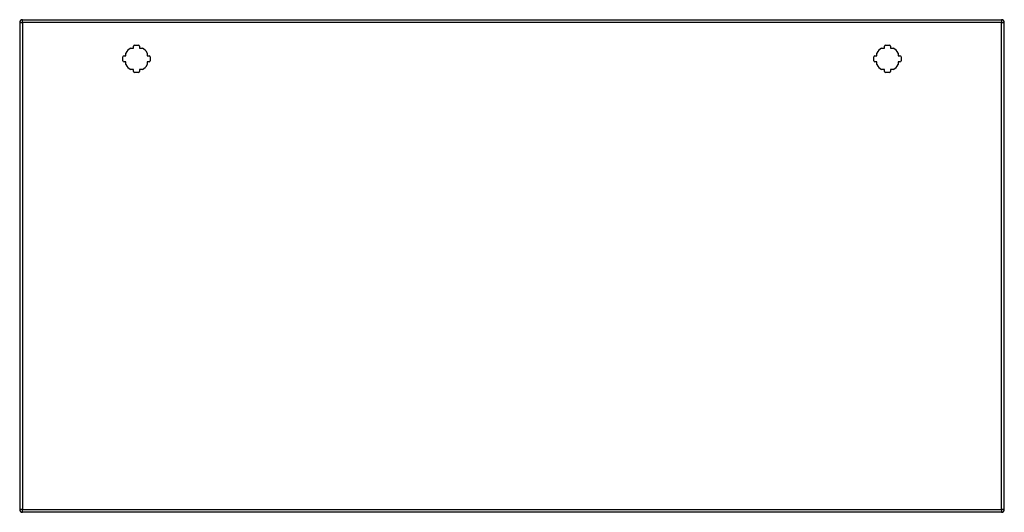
# Model space of a CAD drawing. Header units: inches. Extents: x 25.4 to 61.2, y 13.9 to 31.8.
import ezdxf

# ---------------------------------------------------------------- set-up
doc = ezdxf.new("R2010")
doc.units = ezdxf.units.IN
doc.header["$MEASUREMENT"] = 0
doc.layers.add('Visible Edges(ANSI)', color=7, linetype='Continuous', lineweight=25)
doc.layers.add('Visible Tangent Edges(ANSI)', color=7, linetype='Continuous', lineweight=25)

msp = doc.modelspace()

# ---------------------------------------------------------------- linework, layer by layer
at = {"layer": 'Visible Edges(ANSI)'}
for p, q in [((25.406, 31.695), (25.406, 13.975)), ((25.505, 31.794), (61.11, 31.794)), ((61.209, 13.975), (61.209, 31.695)), ((29.546, 30.759), (29.546, 30.825)), ((29.585, 30.865), (29.726, 30.865)), ((29.766, 30.825), (29.766, 30.759)), ((56.849, 30.759), (56.849, 30.825)), ((56.888, 30.865), (57.029, 30.865)), ((57.069, 30.825), (57.069, 30.759)), ((29.161, 30.299), (29.161, 30.44)), ((29.2, 30.48), (29.266, 30.48)), ((29.266, 30.48), (29.266, 30.58)), ((29.445, 30.759), (29.546, 30.759)), ((29.766, 30.759), (29.866, 30.759)), ((30.045, 30.58), (30.045, 30.48)), ((30.045, 30.48), (30.111, 30.48)), ((30.151, 30.44), (30.151, 30.299)), ((56.464, 30.299), (56.464, 30.44)), ((56.503, 30.48), (56.569, 30.48)), ((56.569, 30.48), (56.569, 30.58)), ((56.748, 30.759), (56.849, 30.759)), ((57.069, 30.759), (57.169, 30.759)), ((57.348, 30.58), (57.348, 30.48)), ((57.348, 30.48), (57.414, 30.48)), ((57.454, 30.44), (57.454, 30.299)), ((29.266, 30.26), (29.2, 30.26)), ((29.266, 30.159), (29.266, 30.26)), ((30.045, 30.26), (30.045, 30.159)), ((30.111, 30.26), (30.045, 30.26)), ((56.569, 30.26), (56.503, 30.26)), ((56.569, 30.159), (56.569, 30.26)), ((57.348, 30.26), (57.348, 30.159)), ((57.414, 30.26), (57.348, 30.26)), ((29.546, 29.98), (29.445, 29.98)), ((29.546, 29.914), (29.546, 29.98)), ((29.726, 29.875), (29.585, 29.875)), ((29.766, 29.98), (29.766, 29.914)), ((29.866, 29.98), (29.766, 29.98)), ((56.849, 29.98), (56.748, 29.98)), ((56.849, 29.914), (56.849, 29.98)), ((57.029, 29.875), (56.888, 29.875)), ((57.069, 29.98), (57.069, 29.914)), ((57.169, 29.98), (57.069, 29.98)), ((61.11, 13.876), (25.505, 13.876))]:
    msp.add_line(p, q, dxfattribs=at)
for centre, radius, start, end in [((25.505, 31.695), 0.099, 90, 180), ((61.11, 31.695), 0.099, 0, 90), ((29.585, 30.825), 0.0394, 90, 180), ((29.726, 30.825), 0.0394, 0, 90), ((56.888, 30.825), 0.0394, 90, 180), ((57.029, 30.825), 0.0394, 0, 90), ((29.2, 30.44), 0.0394, 90, 180), ((29.656, 30.37), 0.443, 118.3576, 151.6424), ((29.656, 30.37), 0.443, 28.3576, 61.6424), ((30.111, 30.44), 0.0394, 0, 90), ((56.503, 30.44), 0.0394, 90, 180), ((56.959, 30.37), 0.443, 118.3576, 151.6424), ((56.959, 30.37), 0.443, 28.3576, 61.6424), ((57.414, 30.44), 0.0394, 0, 90), ((29.2, 30.299), 0.0394, 180, 270), ((29.656, 30.37), 0.443, 208.3576, 241.6424), ((29.656, 30.37), 0.443, 298.3576, 331.6424), ((30.111, 30.299), 0.0394, 270, 0), ((56.503, 30.299), 0.0394, 180, 270), ((56.959, 30.37), 0.443, 208.3576, 241.6424), ((56.959, 30.37), 0.443, 298.3576, 331.6424), ((57.414, 30.299), 0.0394, 270, 0), ((29.585, 29.914), 0.0394, 180, 270), ((29.726, 29.914), 0.0394, 270, 0), ((56.888, 29.914), 0.0394, 180, 270), ((57.029, 29.914), 0.0394, 270, 0), ((25.505, 13.975), 0.099, 180, 270), ((61.11, 13.975), 0.099, 270, 0)]:
    msp.add_arc(centre, radius, start, end, dxfattribs=at)
at = {"layer": 'Visible Tangent Edges(ANSI)'}
for p, q in [((25.406, 31.695), (25.505, 31.695)), ((25.505, 31.695), (25.505, 31.794)), ((61.11, 31.695), (25.505, 31.695)), ((25.505, 31.695), (25.505, 13.975)), ((61.11, 31.794), (61.11, 31.695)), ((61.11, 31.695), (61.209, 31.695)), ((61.11, 13.975), (61.11, 31.695)), ((25.505, 13.975), (25.406, 13.975)), ((25.505, 13.876), (25.505, 13.975)), ((25.505, 13.975), (61.11, 13.975)), ((61.11, 13.975), (61.11, 13.876)), ((61.209, 13.975), (61.11, 13.975))]:
    msp.add_line(p, q, dxfattribs=at)

doc.saveas('drawing.dxf')
